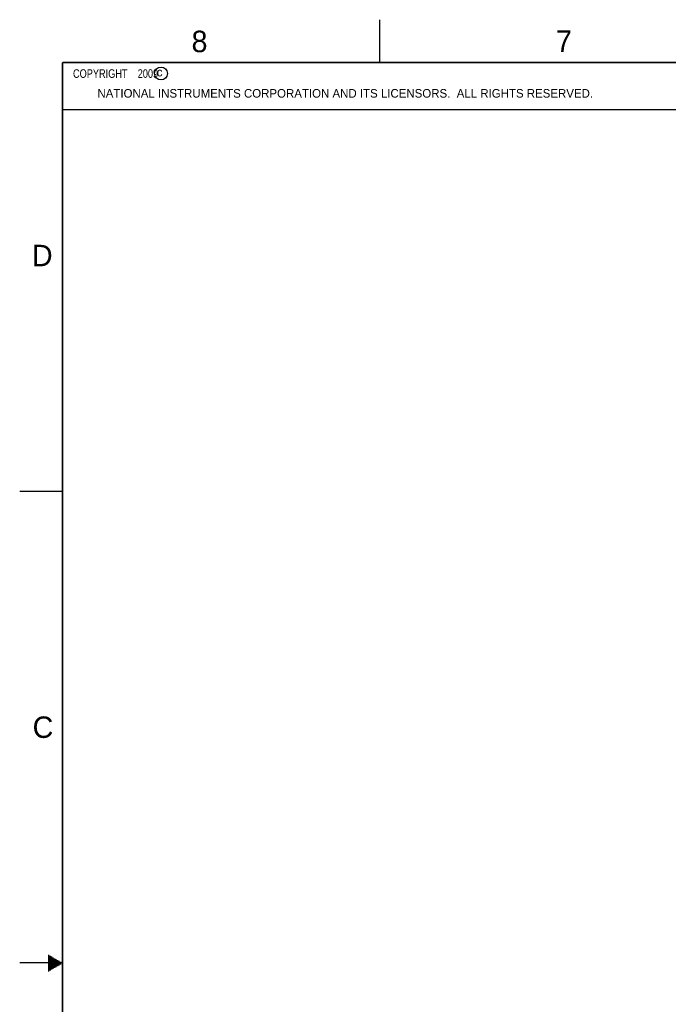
# Model space of a CAD drawing. Header units: inches. Extents: x 0 to 34, y 0 to 22.
# Tile 10 of 23: x 0 to 7.6, y 10.5 to 22. Entities that reach past the tile are written whole.
import ezdxf

# ---------------------------------------------------------------- set-up
doc = ezdxf.new("R2010")
doc.units = ezdxf.units.IN
doc.header["$LTSCALE"] = 1.87
doc.header["$MEASUREMENT"] = 0
doc.layers.get('0').update_dxf_attribs({"linetype": 'CONTINUOUS'})
doc.styles.get("Standard").update_dxf_attribs({"font": 'txt', "width": 0.8})

msp = doc.modelspace()

# ---------------------------------------------------------------- linework, layer by layer
at = {"color": 2, "linetype": 'CONTINUOUS'}
for p, q in [((4.20002, 21.5), (4.20002, 22)), ((0.50003, 21.5), (8.25003, 21.5)), ((0.50003, 21.5), (0.50003, 20.95313)), ((0.50003, 20.95313), (8.25003, 20.95313)), ((0.00002, 16.5), (0.50002, 16.5)), ((0.33028, 11.09), (0.34412, 11.09)), ((0.33028, 11.08), (0.36144, 11.08)), ((0.33028, 11.07), (0.37876, 11.07)), ((0.33028, 11.06), (0.39608, 11.06)), ((0.33028, 11.05), (0.4134, 11.05)), ((0.33028, 11.04), (0.43072, 11.04)), ((0.33028, 11.03), (0.44804, 11.03)), ((0.5, 11), (0, 11)), ((0.33028, 11.02), (0.46536, 11.02)), ((0.33028, 11.01), (0.48268, 11.01)), ((0.33028, 10.99), (0.48268, 10.99)), ((0.33028, 10.98), (0.46536, 10.98)), ((0.33028, 10.97), (0.44804, 10.97)), ((0.33028, 10.96), (0.43072, 10.96)), ((0.33028, 10.95), (0.4134, 10.95)), ((0.33028, 10.94), (0.39608, 10.94)), ((0.33028, 10.93), (0.37876, 10.93)), ((0.33028, 10.92), (0.36144, 10.92)), ((0.33028, 10.91), (0.34412, 10.91))]:
    msp.add_line(p, q, dxfattribs=at)
at = {"color": 7, "linetype": 'CONTINUOUS', "const_width": 0.02}
for points in [[(0.50002, 21.5), (0.50002, 0.5)], [(33.50002, 21.5), (0.50002, 21.5)]]:
    msp.add_lwpolyline(points, dxfattribs=at)
at = {"color": 2, "linetype": 'CONTINUOUS'}
msp.add_circle((1.64841, 21.37268), 0.0754, dxfattribs=at)

# ---------------------------------------------------------------- texts
for s, height, p in [('8', 0.25, (2.00464, 21.62133)), ('7', 0.25, (6.25565, 21.62429)), ('c', 0.1, (1.59898, 21.33883)), ('NATIONAL INSTRUMENTS CORPORATION AND ITS LICENSORS.  ALL RIGHTS RESERVED.', 0.1, (0.90712, 21.09112)), ('D', 0.25, (0.14243, 19.125)), ('C', 0.25, (0.15083, 13.62462))]:
    msp.add_text(s, height=height, dxfattribs=at).set_placement(p)
at = {"color": 2, "linetype": 'CONTINUOUS', "insert": (0.56253, 21.42188), "char_height": 0.1, "width": 1.52, "attachment_point": 1}
msp.add_mtext('  COPYRIGHT    2009', dxfattribs=at)

doc.saveas('drawing.dxf')
